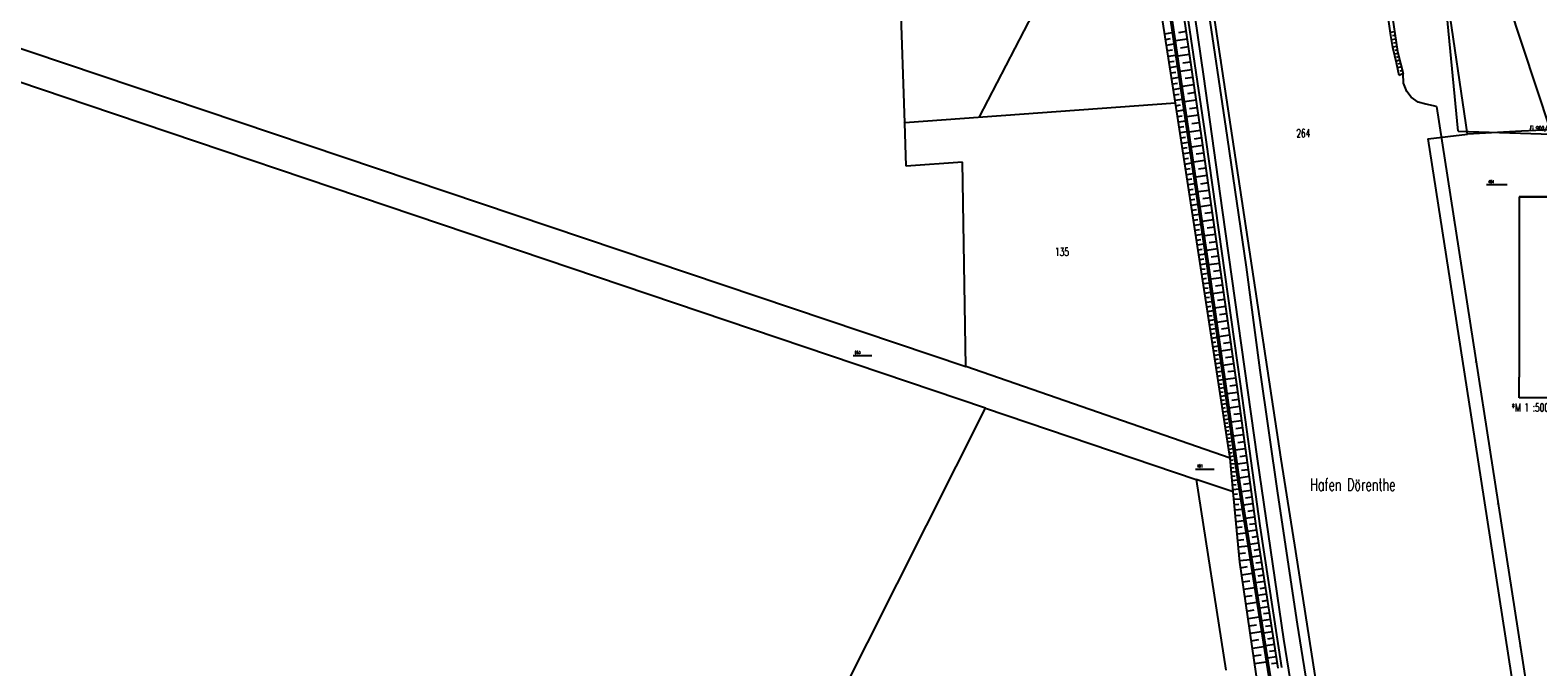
# Model space of a CAD drawing. Extents: x 3408772 to 3410442, y 5787844 to 5790056.
# Tile 3 of 80: x 3409340 to 3409708, y 5788572 to 5788727. Entities that reach past the tile are written whole.
import ezdxf

# ---------------------------------------------------------------- set-up
doc = ezdxf.new("R2010")
doc.units = 0
doc.header["$MEASUREMENT"] = 0
doc.linetypes.add('LINIENART0', pattern=[0])
doc.linetypes.add('LINIENART1', pattern=[50, 40, -10])
for name, color, linetype in [('Gewässer verrohrt', 7, 'Continuous'), ('NULLEBENE', 7, 'Continuous'), ('Straßenbau', 7, 'Continuous'), ('TextRaender', 7, 'Continuous'), ('TOP-HOEHENI', 7, 'Continuous')]:
    doc.layers.add(name, color=color, linetype=linetype)
doc.styles.add('SIMPLEX', font='simplex')

# ---------------------------------------------------------------- blocks, each defined once
blk = doc.blocks.new('GELAEN-109')
at = {"layer": 'NULLEBENE', "color": 1, "linetype": 'LINIENART0'}
for p, q in [((-0.188, 0.188), (0.188, -0.188)), ((-0.188, -0.188), (0.188, 0.188))]:
    blk.add_line(p, q, dxfattribs=at)

msp = doc.modelspace()

# ---------------------------------------------------------------- linework, layer by layer
at = {"layer": 'Gewässer verrohrt', "color": 170, "linetype": 'LINIENART1'}
for q in [(3409679.42058, 5788796.03251), (3409717.19327, 5788701.89692)]:
    msp.add_line((3409688.46996, 5788702.80617), q, dxfattribs=at)
at = {"layer": 'Straßenbau', "color": 176, "linetype": 'LINIENART0'}
for p, q in [((3409703.30445, 5788686.79863), (3409703.30445, 5788642.84644)), ((3409703.30445, 5788686.79863), (3409784.30445, 5788686.79863)), ((3409703.30445, 5788686.79863), (3409703.30462, 5788642.84688)), ((3409784.30445, 5788686.79863), (3409703.30445, 5788686.79863)), ((3409703.30445, 5788686.79863), (3409703.30462, 5788642.84688)), ((3409784.30445, 5788686.79863), (3409703.30445, 5788686.79863)), ((3409703.30445, 5788637.85991), (3409703.30445, 5788642.84644)), ((3409703.30445, 5788637.85991), (3409703.30445, 5788642.84644)), ((3409703.30445, 5788637.85991), (3409703.30445, 5788642.84644)), ((3409703.30445, 5788637.85991), (3409703.30445, 5788642.84644)), ((3409784.304, 5788637.85991), (3409703.30445, 5788637.85991)), ((3409784.304, 5788637.85991), (3409703.30445, 5788637.85991)), ((3409784.304, 5788637.85991), (3409703.30445, 5788637.85991)), ((3409784.304, 5788637.85991), (3409703.30445, 5788637.85991))]:
    msp.add_line(p, q, dxfattribs=at)
at = {"layer": 'TOP-HOEHENI', "color": 95, "linetype": 'LINIENART0'}
for p, q in [((3409619.542, 5788709.606), (3409605.154, 5788802.714)), ((3409610.667, 5788781.178), (3409627.084, 5788670.585)), ((3409627.579, 5788670.658), (3409611.161, 5788781.253)), ((3409614.379, 5788779.905), (3409625.991, 5788700.534)), ((3409626.981, 5788700.677), (3409615.369, 5788780.051)), ((3409690.689, 5788702.105), (3409680.924, 5788769.169)), ((3409619.865, 5788760.59), (3409626.4, 5788716.107)), ((3409625.055, 5788756.521), (3409631.919, 5788710.942)), ((3409553.53, 5788704.83), (3409552.105, 5788749.195)), ((3409592.284, 5788746.031), (3409571.609, 5788706.138)), ((3409632.224, 5788701.249), (3409625.87, 5788743.726)), ((3409672.059, 5788726.095), (3409669.809, 5788741.233)), ((3409700.611, 5788734.036), (3409710.847, 5788703.145)), ((3409672.071, 5788732.61), (3409673.673, 5788722.247)), ((3409354.404, 5788709.144), (3409302.834, 5788726.555)), ((3409327.347, 5788726.504), (3409568.435, 5788645.471)), ((3409616.943, 5788726.54), (3409618.754, 5788726.82)), ((3409622.129, 5788727.059), (3409620.234, 5788726.782)), ((3409672.958, 5788726.989), (3409671.967, 5788726.836)), ((3409617.156, 5788725.162), (3409618.358, 5788725.348)), ((3409617.368, 5788723.788), (3409619.163, 5788724.066)), ((3409622.401, 5788725.197), (3409619.562, 5788724.781)), ((3409622.673, 5788723.336), (3409620.783, 5788723.06)), ((3409672.493, 5788723.165), (3409672.059, 5788726.095)), ((3409673.229, 5788725.231), (3409672.228, 5788725.076)), ((3409673.093, 5788726.112), (3409672.429, 5788726.009)), ((3409673.503, 5788723.46), (3409672.491, 5788723.303)), ((3409673.387, 5788719.489), (3409672.493, 5788723.165)), ((3409673.366, 5788724.347), (3409672.695, 5788724.243)), ((3409617.579, 5788722.42), (3409618.771, 5788722.604)), ((3409617.79, 5788721.057), (3409619.569, 5788721.332)), ((3409618, 5788719.699), (3409619.181, 5788719.881)), ((3409622.945, 5788721.477), (3409620.114, 5788721.063)), ((3409623.217, 5788719.62), (3409621.332, 5788719.344)), ((3409673.805, 5788721.755), (3409672.901, 5788721.53)), ((3409673.639, 5788722.581), (3409673.001, 5788722.482)), ((3409674.213, 5788720.114), (3409673.301, 5788719.887)), ((3409674.073, 5788716.404), (3409673.387, 5788719.489)), ((3409674.009, 5788720.936), (3409673.403, 5788720.785)), ((3409673.673, 5788722.247), (3409675.021, 5788716.824)), ((3409674.418, 5788719.29), (3409673.802, 5788719.137)), ((3409618.209, 5788718.345), (3409619.972, 5788718.618)), ((3409618.417, 5788716.997), (3409619.587, 5788717.178)), ((3409618.625, 5788715.654), (3409620.372, 5788715.924)), ((3409623.488, 5788717.764), (3409620.665, 5788717.351)), ((3409623.76, 5788715.911), (3409621.88, 5788715.636)), ((3409626.4, 5788716.107), (3409630.912, 5788683.56)), ((3409674.626, 5788718.454), (3409673.681, 5788718.22)), ((3409675.021, 5788716.824), (3409674.073, 5788716.404)), ((3409674.837, 5788717.606), (3409674.193, 5788717.446)), ((3409675.119, 5788714.46), (3409675.021, 5788716.824)), ((3409618.832, 5788714.315), (3409619.991, 5788714.494)), ((3409619.038, 5788712.982), (3409620.769, 5788713.249)), ((3409619.243, 5788711.653), (3409620.392, 5788711.83)), ((3409624.031, 5788714.059), (3409621.215, 5788713.647)), ((3409624.301, 5788712.208), (3409622.427, 5788711.934)), ((3409675.939, 5788712.477), (3409675.119, 5788714.46)), ((3409676.967, 5788711.059), (3409675.939, 5788712.477)), ((3409440.567, 5788680.054), (3409354.404, 5788709.144)), ((3409619.542, 5788709.606), (3409553.53, 5788704.83)), ((3409619.448, 5788710.329), (3409621.163, 5788710.594)), ((3409632.731, 5788624.095), (3409619.542, 5788709.606)), ((3409619.652, 5788709.01), (3409620.79, 5788709.186)), ((3409624.572, 5788710.36), (3409621.764, 5788709.949)), ((3409624.842, 5788708.513), (3409622.973, 5788708.239)), ((3409631.919, 5788710.942), (3409645.24, 5788622.866)), ((3409678.692, 5788709.889), (3409676.967, 5788711.059)), ((3409680.57, 5788709.387), (3409678.692, 5788709.889)), ((3409683.134, 5788708.78), (3409680.57, 5788709.387)), ((3409683.134, 5788708.78), (3409740.149, 5788341.935)), ((3409553.874, 5788694.235), (3409553.53, 5788704.83)), ((3409619.854, 5788707.695), (3409621.554, 5788707.958)), ((3409620.056, 5788706.386), (3409621.185, 5788706.56)), ((3409620.258, 5788705.08), (3409621.943, 5788705.34)), ((3409625.112, 5788706.667), (3409622.312, 5788706.258)), ((3409625.382, 5788704.824), (3409623.518, 5788704.551)), ((3409620.458, 5788703.779), (3409621.577, 5788703.952)), ((3409620.658, 5788702.483), (3409622.329, 5788702.741)), ((3409620.858, 5788701.191), (3409621.966, 5788701.362)), ((3409625.651, 5788702.982), (3409622.859, 5788702.573)), ((3409625.92, 5788701.142), (3409624.062, 5788700.87)), ((3409636.864, 5788669.645), (3409632.224, 5788701.249)), ((3409681.147, 5788700.908), (3409690.689, 5788702.105)), ((3409692.568, 5788627.432), (3409681.147, 5788700.908)), ((3409703.854, 5788702.784), (3409690.689, 5788702.105)), ((3409710.847, 5788703.145), (3409703.854, 5788702.784)), ((3409621.056, 5788699.904), (3409622.712, 5788700.159)), ((3409621.254, 5788698.621), (3409622.353, 5788698.791)), ((3409621.451, 5788697.343), (3409623.092, 5788697.596)), ((3409626.184, 5788699.303), (3409623.403, 5788698.908)), ((3409626.444, 5788697.468), (3409624.598, 5788697.206)), ((3409625.991, 5788700.534), (3409634.49, 5788640.565)), ((3409635.481, 5788640.703), (3409626.981, 5788700.677)), ((3409567.642, 5788695.216), (3409553.874, 5788694.235)), ((3409568.435, 5788645.471), (3409567.642, 5788695.216)), ((3409621.648, 5788696.069), (3409622.737, 5788696.237)), ((3409621.843, 5788694.799), (3409623.47, 5788695.05)), ((3409622.039, 5788693.534), (3409623.118, 5788693.701)), ((3409626.703, 5788695.638), (3409623.947, 5788695.248)), ((3409626.962, 5788693.814), (3409625.132, 5788693.555)), ((3409622.233, 5788692.274), (3409623.846, 5788692.522)), ((3409622.427, 5788691.017), (3409623.497, 5788691.182)), ((3409622.62, 5788689.765), (3409624.218, 5788690.012)), ((3409627.22, 5788691.996), (3409624.487, 5788691.608)), ((3409627.477, 5788690.182), (3409625.663, 5788689.925)), ((3409695.378, 5788689.766), (3409700.378, 5788689.766)), ((3409622.812, 5788688.518), (3409623.873, 5788688.681)), ((3409623.004, 5788687.275), (3409624.588, 5788687.519)), ((3409623.195, 5788686.036), (3409624.247, 5788686.198)), ((3409627.733, 5788688.373), (3409625.024, 5788687.99)), ((3409627.989, 5788686.57), (3409626.191, 5788686.315)), ((3409623.386, 5788684.801), (3409624.956, 5788685.043)), ((3409623.575, 5788683.571), (3409624.618, 5788683.732)), ((3409623.764, 5788682.345), (3409625.321, 5788682.585)), ((3409628.243, 5788684.772), (3409625.558, 5788684.392)), ((3409628.498, 5788682.979), (3409626.715, 5788682.727)), ((3409630.912, 5788683.56), (3409639.446, 5788622.963)), ((3409573.235, 5788635.266), (3409440.567, 5788680.054)), ((3409623.953, 5788681.123), (3409624.986, 5788681.282)), ((3409624.141, 5788679.906), (3409625.683, 5788680.144)), ((3409624.328, 5788678.692), (3409625.352, 5788678.85)), ((3409628.751, 5788681.192), (3409626.089, 5788680.815)), ((3409629.004, 5788679.409), (3409627.237, 5788679.159)), ((3409624.514, 5788677.483), (3409626.043, 5788677.719)), ((3409624.7, 5788676.278), (3409625.715, 5788676.435)), ((3409624.885, 5788675.078), (3409626.4, 5788675.312)), ((3409629.255, 5788677.632), (3409626.617, 5788677.258)), ((3409629.507, 5788675.86), (3409627.756, 5788675.611)), ((3409625.07, 5788673.881), (3409626.075, 5788674.036)), ((3409625.254, 5788672.689), (3409626.755, 5788672.921)), ((3409625.437, 5788671.501), (3409626.434, 5788671.655)), ((3409629.757, 5788674.092), (3409627.142, 5788673.722)), ((3409630.007, 5788672.33), (3409628.271, 5788672.084)), ((3409625.62, 5788670.317), (3409627.108, 5788670.546)), ((3409625.801, 5788669.139), (3409626.785, 5788669.291)), ((3409625.982, 5788667.969), (3409627.445, 5788668.195)), ((3409627.084, 5788670.585), (3409634.699, 5788617.352)), ((3409635.189, 5788617.429), (3409627.579, 5788670.658)), ((3409630.256, 5788670.573), (3409627.662, 5788670.206)), ((3409630.504, 5788668.819), (3409628.777, 5788668.574)), ((3409640.216, 5788644.559), (3409636.864, 5788669.645)), ((3409626.161, 5788666.807), (3409627.128, 5788666.956)), ((3409626.339, 5788665.652), (3409627.776, 5788665.874)), ((3409626.516, 5788664.506), (3409627.466, 5788664.652)), ((3409630.753, 5788667.066), (3409628.164, 5788666.699)), ((3409631.001, 5788665.314), (3409629.276, 5788665.07)), ((3409626.691, 5788663.367), (3409628.104, 5788663.585)), ((3409626.866, 5788662.236), (3409627.799, 5788662.38)), ((3409627.039, 5788661.112), (3409628.427, 5788661.326)), ((3409631.249, 5788663.563), (3409628.664, 5788663.197)), ((3409631.497, 5788661.813), (3409629.775, 5788661.569)), ((3409627.211, 5788659.996), (3409628.128, 5788660.137)), ((3409627.382, 5788658.887), (3409628.746, 5788659.097)), ((3409627.552, 5788657.786), (3409628.453, 5788657.925)), ((3409627.721, 5788656.692), (3409629.06, 5788656.899)), ((3409631.745, 5788660.063), (3409629.165, 5788659.698)), ((3409631.993, 5788658.315), (3409630.274, 5788658.071)), ((3409627.889, 5788655.606), (3409628.774, 5788655.742)), ((3409628.055, 5788654.527), (3409629.371, 5788654.729)), ((3409628.22, 5788653.455), (3409629.09, 5788653.589)), ((3409632.241, 5788656.568), (3409629.664, 5788656.202)), ((3409632.736, 5788653.075), (3409630.163, 5788652.711)), ((3409632.488, 5788654.821), (3409630.772, 5788654.578)), ((3409628.385, 5788652.39), (3409629.677, 5788652.589)), ((3409628.548, 5788651.332), (3409629.401, 5788651.464)), ((3409628.71, 5788650.282), (3409629.979, 5788650.478)), ((3409628.871, 5788649.238), (3409629.709, 5788649.368)), ((3409633.23, 5788649.587), (3409630.662, 5788649.223)), ((3409632.983, 5788651.331), (3409631.27, 5788651.088)), ((3409540.923, 5788648.124), (3409545.523, 5788648.124)), ((3409629.03, 5788648.202), (3409630.277, 5788648.394)), ((3409629.189, 5788647.172), (3409630.013, 5788647.3)), ((3409629.347, 5788646.15), (3409630.571, 5788646.339)), ((3409633.724, 5788646.102), (3409631.16, 5788645.739)), ((3409633.477, 5788647.844), (3409631.766, 5788647.602)), ((3409632.824, 5788623.109), (3409568.435, 5788645.471)), ((3409629.504, 5788645.134), (3409630.312, 5788645.259)), ((3409629.659, 5788644.125), (3409630.861, 5788644.311)), ((3409629.814, 5788643.123), (3409630.608, 5788643.246)), ((3409629.967, 5788642.128), (3409631.147, 5788642.31)), ((3409634.217, 5788642.621), (3409631.658, 5788642.259)), ((3409633.971, 5788644.361), (3409632.263, 5788644.119)), ((3409644.462, 5788614.601), (3409640.216, 5788644.559)), ((3409630.12, 5788641.139), (3409630.899, 5788641.259)), ((3409630.271, 5788640.157), (3409631.43, 5788640.336)), ((3409630.422, 5788639.182), (3409631.187, 5788639.3)), ((3409630.571, 5788638.213), (3409631.708, 5788638.388)), ((3409634.704, 5788639.143), (3409632.153, 5788638.794)), ((3409634.464, 5788640.882), (3409632.759, 5788640.641)), ((3409634.49, 5788640.565), (3409639.152, 5788606.522)), ((3409640.143, 5788606.665), (3409635.481, 5788640.703)), ((3409328.051, 5788148.364), (3409573.235, 5788635.266)), ((3409573.235, 5788635.266), (3409624.556, 5788617.937)), ((3409630.72, 5788637.25), (3409631.471, 5788637.366)), ((3409630.867, 5788636.294), (3409631.983, 5788636.467)), ((3409631.014, 5788635.345), (3409631.751, 5788635.459)), ((3409635.178, 5788635.679), (3409632.648, 5788635.332)), ((3409634.941, 5788637.409), (3409633.248, 5788637.177)), ((3409631.159, 5788634.402), (3409632.254, 5788634.571)), ((3409631.303, 5788633.465), (3409632.027, 5788633.577)), ((3409631.447, 5788632.534), (3409632.522, 5788632.7)), ((3409631.59, 5788631.61), (3409632.299, 5788631.72)), ((3409635.65, 5788632.232), (3409633.14, 5788631.888)), ((3409635.415, 5788633.953), (3409633.735, 5788633.723)), ((3409631.731, 5788630.692), (3409632.786, 5788630.855)), ((3409631.872, 5788629.78), (3409632.568, 5788629.888)), ((3409632.012, 5788628.874), (3409633.046, 5788629.034)), ((3409632.15, 5788627.975), (3409632.834, 5788628.08)), ((3409636.12, 5788628.802), (3409633.63, 5788628.461)), ((3409635.885, 5788630.515), (3409634.219, 5788630.287)), ((3409702.268, 5788565.112), (3409692.568, 5788627.432)), ((3409632.288, 5788627.081), (3409633.303, 5788627.237)), ((3409632.425, 5788626.193), (3409633.095, 5788626.297)), ((3409632.561, 5788625.311), (3409633.557, 5788625.465)), ((3409632.696, 5788624.436), (3409633.354, 5788624.537)), ((3409632.824, 5788623.109), (3409632.731, 5788624.095)), ((3409632.804, 5788623.56), (3409633.816, 5788623.655)), ((3409636.587, 5788625.391), (3409634.118, 5788625.053)), ((3409636.354, 5788627.094), (3409634.701, 5788626.868)), ((3409636.82, 5788623.692), (3409635.18, 5788623.467)), ((3409624.403, 5788620.473), (3409628.997, 5788620.476)), ((3409633.596, 5788614.885), (3409632.824, 5788623.109)), ((3409632.889, 5788622.654), (3409633.593, 5788622.72)), ((3409632.977, 5788621.721), (3409634.078, 5788621.824)), ((3409633.067, 5788620.759), (3409633.832, 5788620.831)), ((3409637.052, 5788621.997), (3409634.602, 5788621.661)), ((3409637.283, 5788620.306), (3409635.657, 5788620.084)), ((3409639.446, 5788622.963), (3409645.856, 5788579.038)), ((3409645.24, 5788622.866), (3409648.769, 5788600.34)), ((3409624.556, 5788617.937), (3409631.836, 5788571.49)), ((3409633.596, 5788614.885), (3409624.556, 5788617.937)), ((3409633.16, 5788619.769), (3409634.356, 5788619.881)), ((3409633.256, 5788618.748), (3409634.086, 5788618.826)), ((3409633.355, 5788617.697), (3409634.651, 5788617.818)), ((3409633.456, 5788616.613), (3409634.361, 5788616.698)), ((3409634.699, 5788617.352), (3409645.874, 5788546.707)), ((3409637.514, 5788618.62), (3409635.085, 5788618.288)), ((3409646.368, 5788546.785), (3409635.189, 5788617.429)), ((3409637.745, 5788616.939), (3409636.139, 5788616.719)), ((3409633.562, 5788615.486), (3409634.99, 5788615.62)), ((3409635.198, 5788597.819), (3409633.596, 5788614.885)), ((3409633.672, 5788614.315), (3409634.674, 5788614.409)), ((3409633.786, 5788613.097), (3409635.366, 5788613.245)), ((3409637.973, 5788615.269), (3409635.6, 5788614.944)), ((3409638.2, 5788613.615), (3409636.64, 5788613.401)), ((3409649.24, 5788582.711), (3409644.462, 5788614.601)), ((3409633.905, 5788611.83), (3409635.012, 5788611.934)), ((3409634.029, 5788610.513), (3409635.772, 5788610.677)), ((3409634.157, 5788609.144), (3409635.378, 5788609.259)), ((3409638.424, 5788611.975), (3409636.119, 5788611.659)), ((3409638.647, 5788610.35), (3409637.133, 5788610.143)), ((3409634.291, 5788607.72), (3409636.211, 5788607.901)), ((3409634.43, 5788606.24), (3409635.773, 5788606.366)), ((3409638.867, 5788608.741), (3409636.63, 5788608.434)), ((3409639.317, 5788605.567), (3409637.137, 5788605.231)), ((3409639.086, 5788607.145), (3409637.616, 5788606.944)), ((3409639.152, 5788606.522), (3409644.467, 5788571.964)), ((3409645.453, 5788572.123), (3409640.143, 5788606.665)), ((3409634.573, 5788604.714), (3409636.684, 5788604.912)), ((3409634.721, 5788603.145), (3409636.194, 5788603.283)), ((3409634.872, 5788601.532), (3409637.184, 5788601.749)), ((3409639.8, 5788602.427), (3409637.633, 5788602.093)), ((3409639.558, 5788603.995), (3409638.109, 5788603.772)), ((3409635.028, 5788599.874), (3409636.639, 5788600.025)), ((3409635.188, 5788598.169), (3409637.713, 5788598.406)), ((3409640.281, 5788599.299), (3409638.128, 5788598.968)), ((3409640.04, 5788600.861), (3409638.601, 5788600.64)), ((3409648.769, 5788600.34), (3409656.999, 5788547.954)), ((3409643.897, 5788538.209), (3409635.198, 5788597.819)), ((3409635.418, 5788596.437), (3409637.117, 5788596.685)), ((3409635.672, 5788594.699), (3409638.24, 5788595.074)), ((3409640.76, 5788596.182), (3409638.621, 5788595.853)), ((3409640.521, 5788597.739), (3409639.09, 5788597.519)), ((3409640.999, 5788594.629), (3409639.577, 5788594.41)), ((3409635.927, 5788592.952), (3409637.653, 5788593.204)), ((3409636.183, 5788591.195), (3409638.794, 5788591.576)), ((3409641.237, 5788593.078), (3409639.111, 5788592.751)), ((3409641.475, 5788591.53), (3409640.063, 5788591.313)), ((3409636.441, 5788589.429), (3409638.195, 5788589.685)), ((3409636.7, 5788587.654), (3409639.353, 5788588.041)), ((3409641.713, 5788589.985), (3409639.601, 5788589.66)), ((3409642.187, 5788586.904), (3409640.088, 5788586.582)), ((3409641.95, 5788588.443), (3409640.546, 5788588.227)), ((3409636.96, 5788585.87), (3409638.743, 5788586.13)), ((3409637.222, 5788584.076), (3409639.918, 5788584.469)), ((3409642.659, 5788583.835), (3409640.573, 5788583.514)), ((3409642.423, 5788585.368), (3409641.028, 5788585.154)), ((3409637.485, 5788582.273), (3409639.297, 5788582.537)), ((3409637.75, 5788580.46), (3409640.489, 5788580.86)), ((3409643.129, 5788580.777), (3409641.057, 5788580.459)), ((3409642.894, 5788582.305), (3409641.508, 5788582.092)), ((3409654.759, 5788548.28), (3409649.24, 5788582.711)), ((3409638.015, 5788578.638), (3409639.856, 5788578.907)), ((3409638.283, 5788576.806), (3409641.066, 5788577.212)), ((3409643.598, 5788577.731), (3409641.538, 5788577.415)), ((3409643.364, 5788579.253), (3409641.986, 5788579.041)), ((3409643.831, 5788576.213), (3409642.463, 5788576.002)), ((3409645.856, 5788579.038), (3409651.067, 5788547.424)), ((3409638.551, 5788574.965), (3409640.422, 5788575.238)), ((3409638.822, 5788573.114), (3409641.649, 5788573.526)), ((3409644.064, 5788574.697), (3409642.018, 5788574.382)), ((3409644.297, 5788573.184), (3409642.937, 5788572.975))]:
    msp.add_line(p, q, dxfattribs=at)

# ---------------------------------------------------------------- block references
at = {"layer": 'TOP-HOEHENI', "xscale": 0.333, "yscale": 0.333}
for p, rotation in [((3409630.565, 5788719.933), 278.6), ((3409635.796, 5788685.334), 278.6), ((3409687.441, 5788681.067), 98.8), ((3409641.027, 5788650.741), 278.6), ((3409692.809, 5788646.486), 98.8), ((3409646.276, 5788616.16), 278.9), ((3409698.183, 5788611.903), 98.8), ((3409651.725, 5788581.557), 278.9), ((3409703.564, 5788577.315), 98.8)]:
    msp.add_blockref('GELAEN-109', p, dxfattribs=dict(at, rotation=rotation))
for p in [(3409619.542, 5788709.606), (3409553.53, 5788704.83), (3409681.147, 5788700.908), (3409690.689, 5788702.105), (3409703.854, 5788702.784), (3409568.435, 5788645.471), (3409573.235, 5788635.266), (3409692.568, 5788627.432), (3409632.731, 5788624.095), (3409632.824, 5788623.109), (3409624.556, 5788617.937), (3409633.596, 5788614.885), (3409635.198, 5788597.819)]:
    msp.add_blockref('GELAEN-109', p, dxfattribs=at)

# ---------------------------------------------------------------- texts
at = {"layer": 'Gewässer verrohrt', "color": 170, "linetype": 'LINIENART0', "style": 'SIMPLEX', "width": 0.66046}
msp.add_text('Ei 900/1200', height=1, rotation=358.65022, dxfattribs=at).set_placement((3409705.87571, 5788703.07562))
msp.add_text('Ei 900/1200', height=1, rotation=358.65022, dxfattribs=at).set_placement((3409705.87571, 5788703.07562))
at = {"layer": 'TextRaender', "color": 254, "linetype": 'LINIENART0', "style": 'SIMPLEX', "width": 0.66046}
msp.add_text('*M 1 :500.00', height=2, dxfattribs=at).set_placement((3409701.41, 5788634.47))
msp.add_text('*M 1 :500.00', height=2, dxfattribs=at).set_placement((3409701.41, 5788634.47))
at = {"layer": 'TOP-HOEHENI', "color": 95, "linetype": 'LINIENART0', "style": 'SIMPLEX', "width": 0.66046}
for s, height, p in [('264', 2, (3409648.997, 5788701.302)), ('404', 0.666, (3409695.778, 5788690.166)), ('135', 2, (3409590.163, 5788672.403)), ('653', 0.666, (3409541.323, 5788648.524)), ('401', 0.666, (3409624.803, 5788620.873)), ('Hafen Dörenthe', 3, (3409652.36, 5788615.192))]:
    msp.add_text(s, height=height, dxfattribs=at).set_placement(p)

doc.saveas('drawing.dxf')
